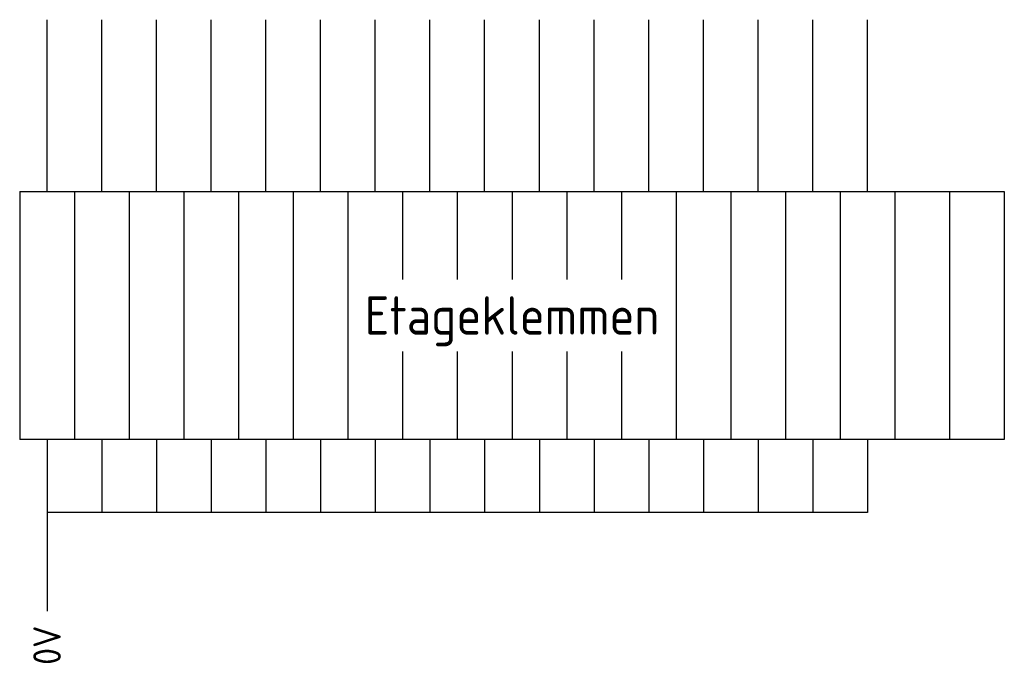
# Model space of a CAD drawing. Extents: x -1224 to 18134, y -20786 to 3554.
# Tile 5 of 88: x 1536 to 1600, y -7279 to -7237. Entities that reach past the tile are written whole.
import ezdxf
from ezdxf.enums import TextEntityAlignment as Align

# ---------------------------------------------------------------- set-up
doc = ezdxf.new("R2010")
doc.units = 0
doc.layers.add('EL$1----', color=3, linetype='CONTINUOUS')
doc.styles.add('BURO-018', font='ISO.shx', dxfattribs={"height": 1.8})
doc.styles.add('BURO-025', font='ISO.shx', dxfattribs={"height": 2.5})

msp = doc.modelspace()

# ---------------------------------------------------------------- linework, layer by layer
at = {"layer": 'EL$1----', "color": 1}
for p, q in [((1537.698, -7247.897), (1537.698, -7236.689)), ((1541.265, -7247.897), (1541.265, -7236.689)), ((1544.832, -7247.897), (1544.832, -7236.689)), ((1548.4, -7247.897), (1548.4, -7236.689)), ((1551.967, -7247.897), (1551.967, -7236.689)), ((1555.534, -7247.897), (1555.534, -7236.689)), ((1559.101, -7247.897), (1559.101, -7236.689)), ((1562.668, -7247.897), (1562.668, -7236.689)), ((1566.235, -7247.897), (1566.235, -7236.689)), ((1569.802, -7247.897), (1569.802, -7236.689)), ((1573.37, -7247.897), (1573.37, -7236.689)), ((1576.937, -7247.897), (1576.937, -7236.689)), ((1580.504, -7247.897), (1580.504, -7236.689)), ((1584.071, -7247.897), (1584.071, -7236.689)), ((1587.638, -7247.897), (1587.638, -7236.689)), ((1591.205, -7247.897), (1591.205, -7236.689)), ((1537.698, -7264.05), (1537.698, -7275.257)), ((1541.265, -7264.05), (1541.265, -7268.819)), ((1544.832, -7264.05), (1544.832, -7268.819)), ((1548.4, -7264.05), (1548.4, -7268.819)), ((1551.967, -7264.05), (1551.967, -7268.819)), ((1555.534, -7264.05), (1555.534, -7268.819)), ((1559.101, -7264.05), (1559.101, -7268.819)), ((1562.668, -7264.05), (1562.668, -7268.819)), ((1566.235, -7264.05), (1566.235, -7268.819)), ((1569.802, -7264.05), (1569.802, -7268.819)), ((1573.37, -7264.05), (1573.37, -7268.819)), ((1576.937, -7264.05), (1576.937, -7268.819)), ((1580.504, -7264.05), (1580.504, -7268.819)), ((1584.071, -7264.05), (1584.071, -7268.819)), ((1587.638, -7264.05), (1587.638, -7268.819)), ((1591.205, -7264.05), (1591.205, -7268.819)), ((1541.265, -7268.819), (1537.698, -7268.819)), ((1544.832, -7268.819), (1541.265, -7268.819)), ((1548.4, -7268.819), (1544.832, -7268.819)), ((1551.967, -7268.819), (1548.4, -7268.819)), ((1555.534, -7268.819), (1551.967, -7268.819)), ((1559.101, -7268.819), (1555.534, -7268.819)), ((1562.668, -7268.819), (1559.101, -7268.819)), ((1566.235, -7268.819), (1562.668, -7268.819)), ((1569.802, -7268.819), (1566.235, -7268.819)), ((1573.37, -7268.819), (1569.802, -7268.819)), ((1576.937, -7268.819), (1573.37, -7268.819)), ((1580.504, -7268.819), (1576.937, -7268.819)), ((1584.071, -7268.819), (1580.504, -7268.819)), ((1587.638, -7268.819), (1584.071, -7268.819)), ((1591.205, -7268.819), (1587.638, -7268.819))]:
    msp.add_line(p, q, dxfattribs=at)
at = {"layer": 'EL$1----'}
for p, q in [((1535.914, -7247.897), (1539.482, -7247.897)), ((1535.914, -7247.897), (1535.914, -7264.05)), ((1539.482, -7247.897), (1539.482, -7264.05)), ((1539.482, -7247.897), (1543.049, -7247.897)), ((1539.482, -7247.897), (1539.482, -7264.05)), ((1543.049, -7247.897), (1543.049, -7264.05)), ((1543.049, -7247.897), (1546.616, -7247.897)), ((1543.049, -7247.897), (1543.049, -7264.05)), ((1546.616, -7247.897), (1546.616, -7264.05)), ((1546.616, -7247.897), (1550.183, -7247.897)), ((1550.183, -7247.897), (1550.183, -7264.05)), ((1550.183, -7247.897), (1553.75, -7247.897)), ((1550.183, -7247.897), (1550.183, -7264.05)), ((1553.75, -7247.897), (1553.75, -7264.05)), ((1553.75, -7247.897), (1557.317, -7247.897)), ((1553.75, -7247.897), (1553.75, -7264.05)), ((1557.317, -7247.897), (1557.317, -7264.05)), ((1557.317, -7247.897), (1560.885, -7247.897)), ((1557.317, -7247.897), (1557.317, -7264.05)), ((1560.885, -7247.897), (1560.885, -7253.627)), ((1560.885, -7247.897), (1564.452, -7247.897)), ((1560.885, -7247.897), (1560.885, -7253.627)), ((1564.452, -7247.897), (1564.452, -7253.627)), ((1564.452, -7247.897), (1568.019, -7247.897)), ((1564.452, -7247.897), (1564.452, -7253.627)), ((1568.019, -7247.897), (1568.019, -7253.627)), ((1568.019, -7247.897), (1571.586, -7247.897)), ((1568.019, -7247.897), (1568.019, -7253.627)), ((1571.586, -7247.897), (1571.586, -7253.627)), ((1571.586, -7247.897), (1571.586, -7253.627)), ((1571.586, -7247.897), (1575.153, -7247.897)), ((1575.153, -7247.897), (1575.153, -7253.627)), ((1575.153, -7247.897), (1578.72, -7247.897)), ((1575.153, -7247.897), (1575.153, -7253.627)), ((1578.72, -7247.897), (1578.72, -7264.05)), ((1578.72, -7247.897), (1582.287, -7247.897)), ((1578.72, -7247.897), (1578.72, -7264.05)), ((1582.287, -7247.897), (1582.287, -7264.05)), ((1582.287, -7247.897), (1585.855, -7247.897)), ((1582.287, -7247.897), (1582.287, -7264.05)), ((1585.855, -7247.897), (1585.855, -7264.05)), ((1585.855, -7247.897), (1589.422, -7247.897)), ((1585.855, -7247.897), (1585.855, -7264.05)), ((1589.422, -7247.897), (1589.422, -7264.05)), ((1589.422, -7247.897), (1592.989, -7247.897)), ((1589.422, -7247.897), (1589.422, -7264.05)), ((1592.989, -7247.897), (1592.989, -7264.05)), ((1592.989, -7247.897), (1592.989, -7264.05)), ((1592.989, -7247.897), (1592.989, -7264.05)), ((1592.989, -7247.897), (1596.556, -7247.897)), ((1592.989, -7247.897), (1592.989, -7264.05)), ((1596.556, -7247.897), (1596.556, -7264.05)), ((1596.556, -7247.897), (1600.123, -7247.897)), ((1596.556, -7247.897), (1596.556, -7264.05)), ((1600.123, -7247.897), (1600.123, -7264.05)), ((1600.123, -7247.897), (1600.123, -7264.05)), ((1560.885, -7258.319), (1560.885, -7264.05)), ((1560.885, -7258.319), (1560.885, -7264.05)), ((1564.452, -7258.319), (1564.452, -7264.05)), ((1564.452, -7258.319), (1564.452, -7264.05)), ((1568.019, -7258.319), (1568.019, -7264.05)), ((1568.019, -7258.319), (1568.019, -7264.05)), ((1571.586, -7258.319), (1571.586, -7264.05)), ((1571.586, -7258.319), (1571.586, -7264.05)), ((1575.153, -7258.319), (1575.153, -7264.05)), ((1575.153, -7258.319), (1575.153, -7264.05)), ((1539.482, -7264.05), (1535.914, -7264.05)), ((1543.049, -7264.05), (1539.482, -7264.05)), ((1546.616, -7264.05), (1543.049, -7264.05)), ((1550.183, -7264.05), (1546.616, -7264.05)), ((1553.75, -7264.05), (1550.183, -7264.05)), ((1557.317, -7264.05), (1553.75, -7264.05)), ((1560.885, -7264.05), (1557.317, -7264.05)), ((1564.452, -7264.05), (1560.885, -7264.05)), ((1568.019, -7264.05), (1564.452, -7264.05)), ((1571.586, -7264.05), (1568.019, -7264.05)), ((1575.153, -7264.05), (1571.586, -7264.05)), ((1578.72, -7264.05), (1575.153, -7264.05)), ((1582.287, -7264.05), (1578.72, -7264.05)), ((1585.855, -7264.05), (1582.287, -7264.05)), ((1589.422, -7264.05), (1585.855, -7264.05)), ((1592.989, -7264.05), (1589.422, -7264.05)), ((1596.556, -7264.05), (1592.989, -7264.05)), ((1600.123, -7264.05), (1596.556, -7264.05))]:
    msp.add_line(p, q, dxfattribs=at)

# ---------------------------------------------------------------- texts
at = {"layer": 'EL$1----', "color": 1, "style": 'BURO-025'}
msp.add_text('Etageklemmen', height=2.5, dxfattribs=at).set_placement((1568.019, -7255.973), align=Align.MIDDLE_CENTER)
at = {"layer": 'EL$1----', "color": 1, "style": 'BURO-018'}
msp.add_text('0V', height=1.8, rotation=90, dxfattribs=at).set_placement((1537.698, -7276.192), align=Align.MIDDLE_RIGHT)

doc.saveas('drawing.dxf')
